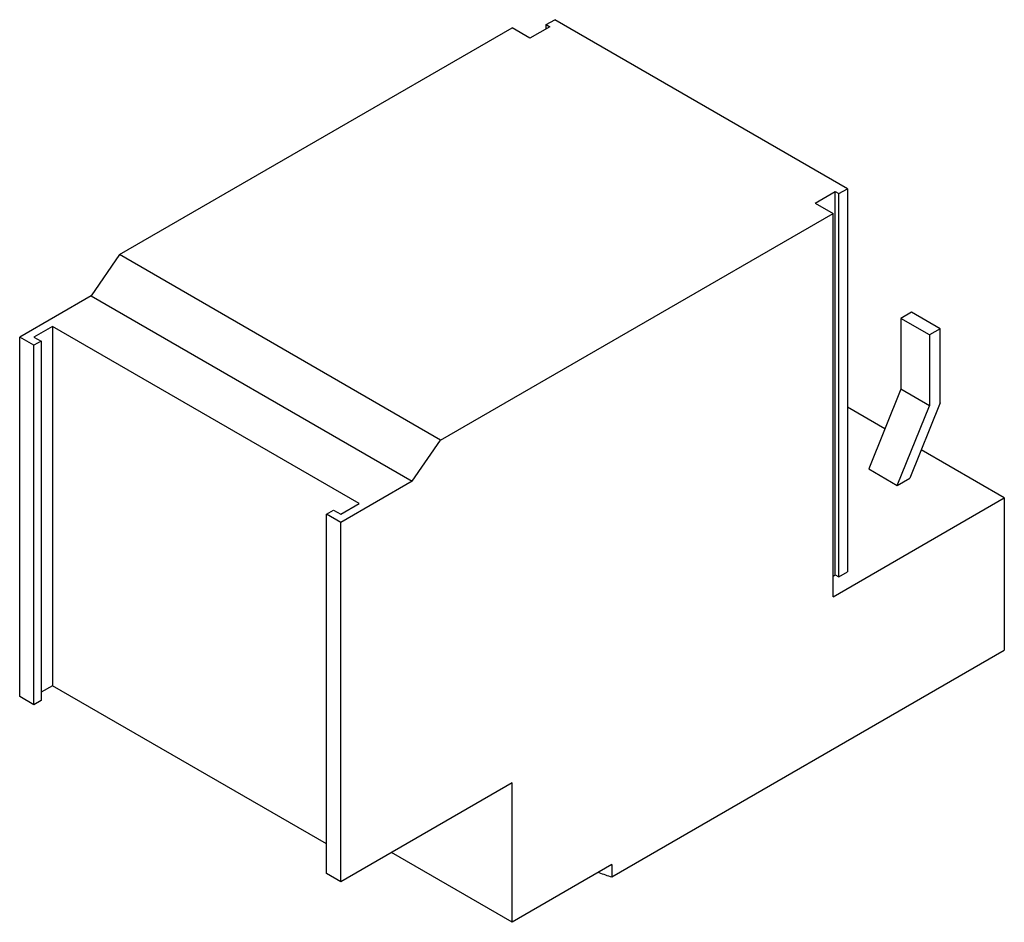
# Model space of a CAD drawing. Header units: millimetres. Extents: x 14.4 to 112, y 43.6 to 133.
import ezdxf

# ---------------------------------------------------------------- set-up
doc = ezdxf.new("R2010")
doc.units = ezdxf.units.MM
doc.header["$LTSCALE"] = 11.481681
doc.layers.get('0').update_dxf_attribs({"linetype": 'CONTINUOUS'})

msp = doc.modelspace()

# ---------------------------------------------------------------- linework, layer by layer
at = {"color": 7}
for p, q in [((66.633, 132.498), (67.481, 132.988)), ((96.473, 116.25), (67.481, 132.988)), ((24.348, 109.718), (63.239, 132.171)), ((65.006, 131.151), (63.239, 132.171)), ((66.986, 132.294), (65.006, 131.151)), ((66.633, 132.09), (66.633, 132.498)), ((66.633, 132.498), (66.986, 132.294)), ((95.624, 115.76), (96.473, 116.25)), ((96.473, 116.25), (96.473, 78.283)), ((93.291, 114.821), (95.271, 115.964)), ((95.271, 77.997), (95.271, 115.964)), ((95.271, 115.964), (95.624, 115.76)), ((95.624, 77.793), (95.624, 115.76)), ((93.291, 114.821), (95.059, 113.8)), ((56.168, 91.347), (95.059, 113.8)), ((95.059, 75.833), (95.059, 113.8)), ((24.348, 109.718), (21.519, 105.635)), ((56.168, 91.347), (24.348, 109.718)), ((21.519, 105.635), (14.448, 101.553)), ((21.519, 105.635), (53.339, 87.265)), ((102.837, 104.002), (101.776, 103.39)), ((105.665, 102.369), (102.837, 104.002)), ((17.701, 102.614), (15.863, 101.553)), ((17.701, 102.614), (17.701, 67.015)), ((48.107, 85.06), (17.701, 102.614)), ((104.604, 101.757), (101.776, 103.39)), ((101.776, 103.39), (101.776, 96.384)), ((14.448, 65.953), (14.448, 101.553)), ((15.863, 100.736), (14.448, 101.553)), ((15.863, 101.553), (16.57, 101.145)), ((105.665, 102.369), (104.604, 101.757)), ((104.604, 101.757), (104.604, 94.751)), ((105.665, 95.021), (105.665, 102.369)), ((16.57, 101.145), (15.863, 100.736)), ((15.863, 65.137), (15.863, 100.736)), ((16.57, 101.145), (16.57, 65.545)), ((101.776, 96.384), (98.594, 88.489)), ((104.604, 94.751), (101.776, 96.384)), ((101.422, 86.856), (104.604, 94.751)), ((105.665, 95.021), (102.663, 87.572)), ((100.196, 92.463), (96.473, 94.612)), ((53.339, 87.265), (56.168, 91.347)), ((112.029, 85.631), (103.796, 90.384)), ((98.594, 88.489), (101.422, 86.856)), ((53.339, 87.265), (46.268, 83.182)), ((101.422, 86.856), (102.663, 87.572)), ((46.268, 83.999), (48.107, 85.06)), ((95.059, 75.833), (112.029, 85.631)), ((112.029, 85.631), (112.029, 70.526)), ((44.854, 83.999), (45.561, 84.407)), ((44.854, 48.399), (44.854, 83.999)), ((46.268, 83.182), (44.854, 83.999)), ((45.561, 84.407), (46.268, 83.999)), ((46.268, 47.583), (46.268, 83.182)), ((95.624, 77.793), (96.473, 78.283)), ((95.059, 77.874), (95.271, 77.997)), ((95.271, 77.997), (95.624, 77.793)), ((73.138, 48.072), (112.029, 70.526)), ((17.701, 67.015), (16.57, 66.362)), ((44.854, 51.338), (17.701, 67.015)), ((15.863, 65.137), (14.448, 65.953)), ((16.57, 65.545), (15.863, 65.137)), ((63.239, 57.38), (46.268, 47.583)), ((63.239, 43.582), (63.239, 57.38)), ((63.239, 43.582), (51.288, 50.481)), ((73.138, 49.297), (63.239, 43.582)), ((73.138, 49.297), (73.138, 48.072)), ((46.268, 47.583), (44.854, 48.399))]:
    msp.add_line(p, q, dxfattribs=at)
msp.add_arc((93.773, 113.051), 68.176, 251.23534, 252.38229, dxfattribs=at)

doc.saveas('drawing.dxf')
